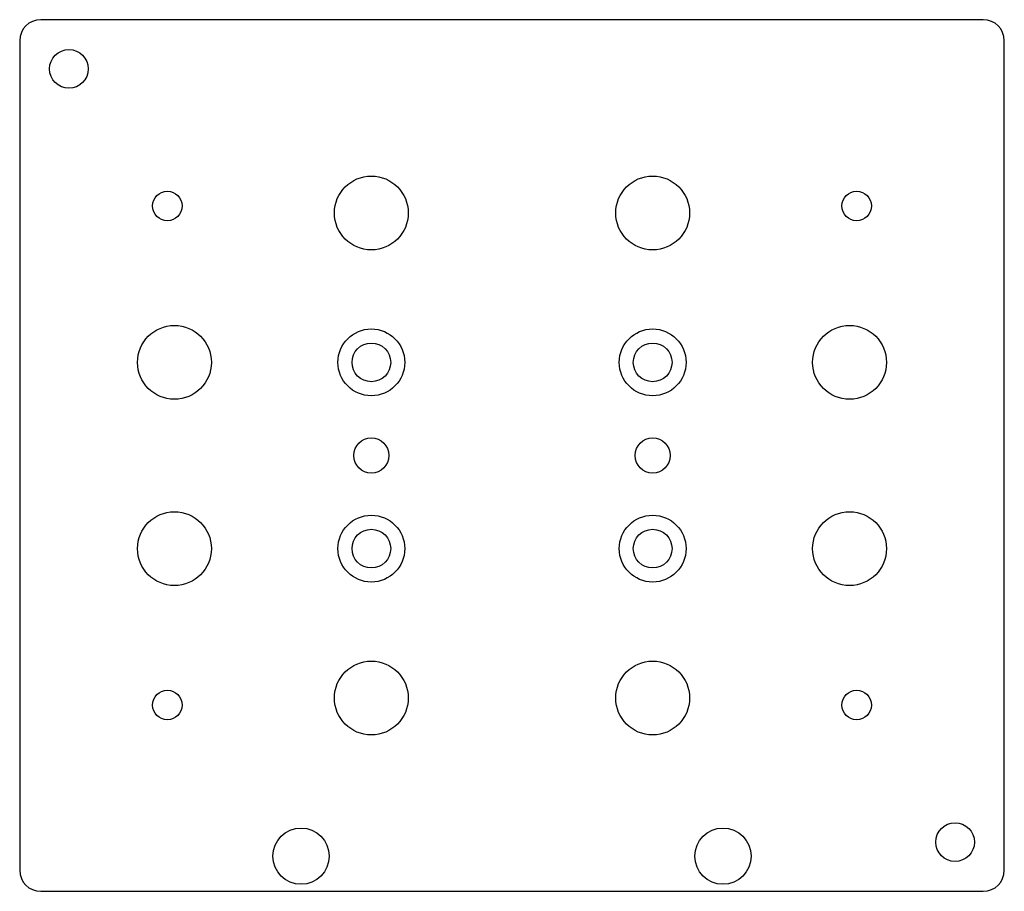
# Model space of a CAD drawing. Header units: millimetres. Extents: x -70 to 70, y -62 to 62.
import ezdxf

# ---------------------------------------------------------------- set-up
doc = ezdxf.new("R2010")
doc.units = ezdxf.units.MM

msp = doc.modelspace()

# ---------------------------------------------------------------- linework, layer by layer
at = {"layer": 'COUNTERBORE'}
for centre in [(-20, 13.25), (20, 13.25), (-20, -13.25), (20, -13.25)]:
    msp.add_circle(centre, 4.75, dxfattribs=at)
at = {"layer": 'HOLES'}
for centre, radius in [((-63, 55), 2.75), ((-20, 34.5), 5.25), ((20, 34.5), 5.25), ((-48, 13.25), 5.25), ((48, 13.25), 5.25), ((-20, 13.25), 2.75), ((20, 13.25), 2.75), ((-20, 0), 2.5), ((20, 0), 2.5), ((-48, -13.25), 5.25), ((48, -13.25), 5.25), ((-20, -13.25), 2.75), ((20, -13.25), 2.75), ((-20, -34.5), 5.25), ((20, -34.5), 5.25), ((-30, -57), 4), ((30, -57), 4), ((63, -55), 2.75)]:
    msp.add_circle(centre, radius, dxfattribs=at)
at = {"layer": 'OUTLINE'}
for p, q in [((67, 62), (-67, 62)), ((-70, 59), (-70, -59)), ((70, -59), (70, 59)), ((-67, -62), (67, -62))]:
    msp.add_line(p, q, dxfattribs=at)
for centre, start, end in [((-67, 59), 90, 180), ((67, 59), 0, 90), ((-67, -59), 180, 270), ((67, -59), 270, 360)]:
    msp.add_arc(centre, 3, start, end, dxfattribs=at)
at = {"layer": 'TAP_DRILL'}
for centre in [(-49, 35.5), (49, 35.5), (-49, -35.5), (49, -35.5)]:
    msp.add_circle(centre, 2.1, dxfattribs=at)

doc.saveas('drawing.dxf')
